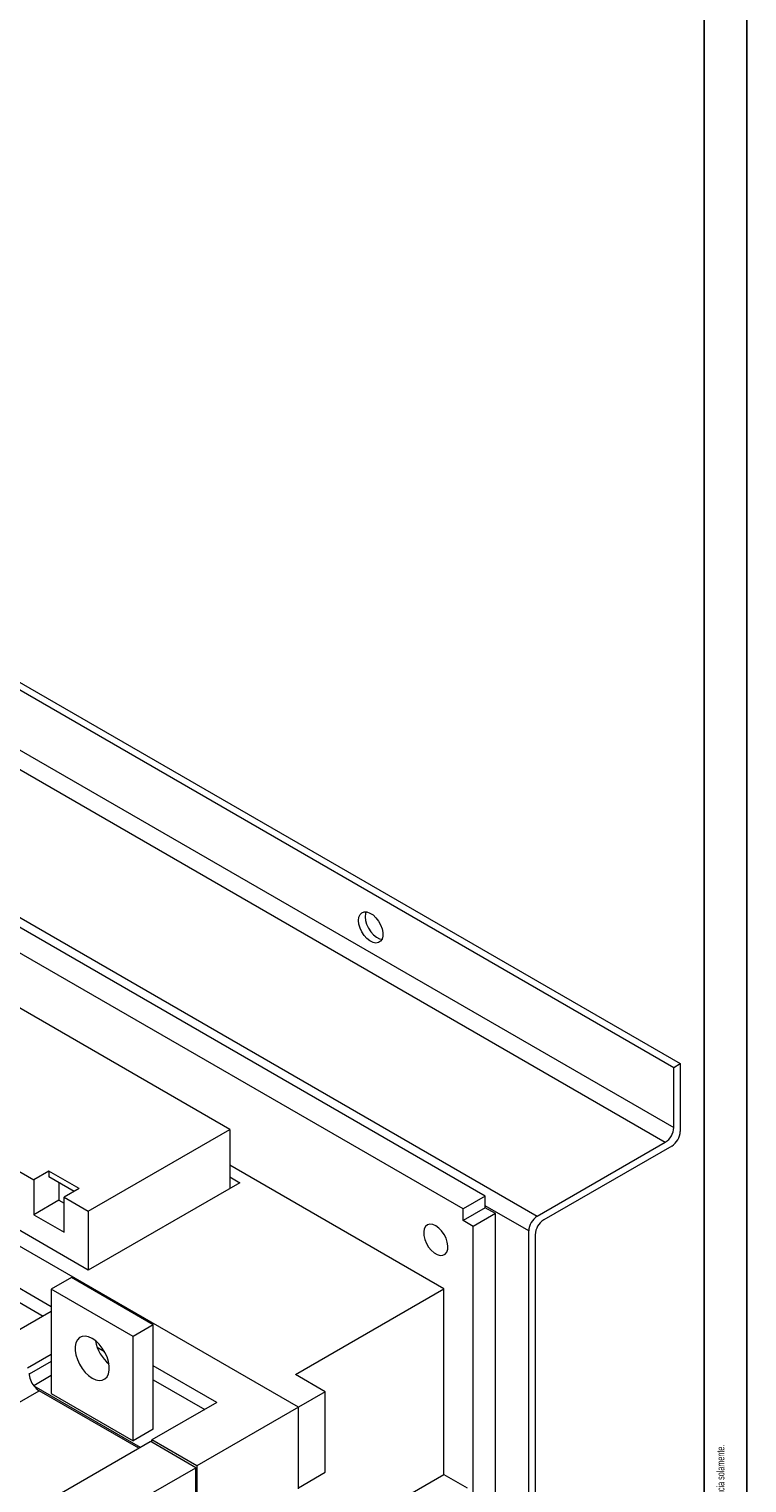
# Model space of a CAD drawing. Header units: millimetres. Extents: x 0 to 1189, y 0 to 841.
# Tile 6 of 7: x 1063 to 1189, y 139 to 393. Entities that reach past the tile are written whole.
import ezdxf

# ---------------------------------------------------------------- set-up
doc = ezdxf.new("R2010")
doc.units = ezdxf.units.MM
doc.layers.add('FORMATO', color=7, linetype='Continuous')
doc.styles.add('SLDTEXTSTYLE1', font='TXT', dxfattribs={"width": 0.605})
doc.styles.add('SLDTEXTSTYLE2', font='TXT', dxfattribs={"width": 0.569583})

# ---------------------------------------------------------------- blocks, each defined once
blk = doc.blocks.new('SW_NOTE_0')
at = {"color": 0, "linetype": 'Continuous', "lineweight": 0, "attachment_point": 1, "rotation": 90}
for s, insert, char_height, style in [('Sujeito a alteração sem aviso prévio. As informações contidas são valores de referência.                                                           Los valores demostrados pueden ser cambiados sin aviso previo. La información és de referencia solamente.', (-1.71, 0), 1.32292, 'SLDTEXTSTYLE2'), ('The values shown are subject to change without prior notice. The information is for reference only.', (0.06, 0), 1.3229, 'SLDTEXTSTYLE1')]:
    blk.add_mtext(s, dxfattribs=dict(at, insert=insert, char_height=char_height, style=style))

msp = doc.modelspace()

# ---------------------------------------------------------------- linework, layer by layer
at = {"color": 7, "linetype": 'Continuous', "lineweight": 15}
for p, q in [((914.574, 362.538), (1176.204, 211.502)), ((915.705, 363.191), (1177.335, 212.156)), ((914.574, 352.005), (1176.204, 200.969)), ((913.089, 349.433), (1174.719, 198.397)), ((890.674, 336.493), (1152.303, 185.457)), ((1143.217, 188.988), (1024.777, 257.362)), ((1139.328, 186.743), (1020.888, 255.117)), ((1098.493, 200.621), (1058.187, 223.888)), ((1110.513, 152.043), (988.184, 222.662)), ((1176.204, 211.502), (1177.335, 212.156)), ((1176.204, 200.969), (1176.204, 211.502)), ((1177.335, 212.156), (1177.335, 200.316)), ((1042.985, 204.09), (1064.198, 191.844)), ((1073.744, 176.025), (1029.903, 201.334)), ((1073.744, 186.333), (1098.493, 200.621)), ((1098.493, 200.621), (1098.493, 192.353)), ((1152.303, 185.457), (1174.719, 198.397)), ((1175.85, 197.744), (1153.435, 184.804)), ((1066.85, 193.375), (1064.198, 191.844)), ((1072.153, 190.313), (1066.85, 193.375)), ((1066.85, 193.375), (1066.85, 192.354)), ((1135.969, 172.759), (1098.493, 194.394)), ((1064.198, 191.844), (1064.198, 185.72)), ((1071.269, 189.803), (1066.85, 192.354)), ((1068.617, 191.334), (1068.617, 188.271)), ((1100.26, 191.333), (1073.744, 176.025)), ((1098.493, 192.353), (1100.26, 191.333)), ((1098.493, 192.353), (1098.493, 190.312)), ((1068.617, 188.271), (1064.198, 185.72)), ((1068.617, 188.271), (1069.501, 187.761)), ((1072.153, 190.313), (1069.501, 188.783)), ((1069.501, 188.783), (1073.744, 186.333)), ((1069.501, 182.659), (1069.501, 188.783)), ((1143.217, 188.988), (1139.328, 186.743)), ((1143.217, 186.947), (1143.217, 188.988)), ((1064.198, 185.72), (1069.501, 182.659)), ((1073.744, 186.333), (1073.744, 176.025)), ((1143.217, 186.947), (1139.328, 184.702)), ((1139.328, 184.702), (1139.328, 186.743)), ((1144.985, 185.926), (1141.096, 183.681)), ((1144.985, 185.926), (1143.217, 186.947)), ((1144.985, 63.445), (1144.985, 185.926)), ((1141.096, 183.681), (1139.328, 184.702)), ((1141.096, 61.2), (1141.096, 183.681)), ((1150.818, 59.751), (1150.818, 182.885)), ((1151.95, 182.232), (1151.95, 61.71)), ((1067.274, 169.616), (1056.844, 175.637)), ((1056.844, 173.188), (1065.842, 167.993)), ((1070.809, 174.742), (1067.274, 172.701)), ((1085.128, 166.476), (1070.809, 174.742)), ((1081.593, 164.435), (1067.274, 172.701)), ((1067.274, 172.701), (1067.274, 154.431)), ((1109.983, 157.758), (1135.969, 172.759)), ((1135.969, 140.302), (1135.969, 172.759)), ((1067.274, 168.82), (1056.579, 162.646)), ((1085.128, 166.476), (1081.593, 164.435)), ((1085.128, 148.205), (1085.128, 166.476)), ((1081.593, 146.164), (1081.593, 164.435)), ((1067.274, 161.268), (1063.12, 158.87)), ((1075.565, 162.38), (1076.581, 161.794)), ((1096.247, 152.89), (1085.128, 159.309)), ((1115.198, 154.747), (1109.983, 157.758)), ((1064.221, 155.785), (1082.83, 145.042)), ((1085.128, 156.859), (1094.126, 151.665)), ((1082.565, 144.889), (1065.152, 154.941)), ((1067.274, 154.431), (1081.593, 146.164)), ((1096.247, 152.89), (1084.863, 146.318)), ((1115.198, 154.747), (1110.513, 152.043)), ((1115.198, 140.662), (1115.198, 154.747)), ((1110.513, 152.043), (1092.73, 141.777)), ((1110.513, 137.754), (1110.513, 152.043)), ((1085.128, 148.205), (1081.593, 146.164)), ((1055.96, 129.53), (1084.598, 146.063)), ((1084.863, 145.91), (1084.598, 146.063)), ((1084.863, 145.91), (1084.863, 146.318)), ((1092.73, 141.777), (1084.863, 146.318)), ((1092.553, 141.47), (1084.863, 145.91)), ((1079.648, 134.021), (1092.553, 141.47)), ((1092.553, 127.793), (1092.553, 141.47)), ((1092.73, 141.777), (1092.73, 127.487)), ((1110.513, 137.958), (1115.198, 140.662)), ((1122.357, 132.444), (1135.969, 140.302)), ((1135.969, 140.302), (1140.035, 137.955))]:
    msp.add_line(p, q, dxfattribs=at)
at = {"color": 8, "linetype": 'Continuous', "lineweight": 15}
for p, q in [((1150.818, 182.885), (1143.217, 187.273)), ((1075.565, 162.38), (1075.414, 162.294)), ((1067.274, 160.044), (1063.393, 157.803)), ((1067.274, 157.594), (1064.196, 155.817)), ((1038.46, 139.531), (1065.152, 154.941))]:
    msp.add_line(p, q, dxfattribs=at)
at = {"color": 7, "linetype": 'Continuous', "lineweight": 15, "flags": 128}
for points in [[(1121.049, 237.218), (1121.116, 237.789), (1121.312, 238.247), (1121.624, 238.563), (1122.034, 238.718), (1122.515, 238.702), (1123.037, 238.515), (1123.568, 238.17), (1124.074, 237.689), (1124.523, 237.101), (1124.887, 236.443), (1125.143, 235.757), (1125.275, 235.086), (1125.275, 234.472), (1125.143, 233.953), (1124.887, 233.563), (1124.523, 233.326), (1124.074, 233.256), (1123.568, 233.358), (1123.037, 233.626), (1122.515, 234.042), (1122.034, 234.582), (1121.624, 235.21), (1121.312, 235.887), (1121.116, 236.571), (1121.049, 237.218)], [(1122.347, 238.727), (1122.247, 238.442), (1122.181, 237.871)], [(1122.181, 237.871), (1122.247, 237.224), (1122.443, 236.54), (1122.756, 235.863), (1123.165, 235.235), (1123.646, 234.696), (1124.169, 234.279), (1124.699, 234.011), (1125.125, 233.914)], [(1134.555, 183.782), (1134.027, 184.01), (1133.533, 184.069), (1133.103, 183.957), (1132.764, 183.679), (1132.538, 183.255), (1132.438, 182.709), (1132.471, 182.077), (1132.636, 181.398), (1132.921, 180.715), (1133.308, 180.071), (1133.774, 179.506), (1134.289, 179.056), (1134.821, 178.749), (1135.336, 178.604), (1135.802, 178.631), (1136.19, 178.828), (1136.474, 179.182), (1136.639, 179.671), (1136.672, 180.264), (1136.573, 180.925), (1136.346, 181.611), (1136.007, 182.28), (1135.577, 182.89), (1135.083, 183.401), (1134.555, 183.782)], [(1074.433, 164.077), (1073.808, 164.361), (1073.211, 164.482), (1072.667, 164.434), (1072.2, 164.218), (1071.831, 163.844), (1071.575, 163.329), (1071.445, 162.694), (1071.445, 161.969), (1071.575, 161.184), (1071.831, 160.374), (1072.2, 159.574), (1072.667, 158.819), (1073.211, 158.142), (1073.808, 157.573), (1074.433, 157.136), (1075.058, 156.851), (1075.656, 156.73), (1076.2, 156.779), (1076.667, 156.995), (1077.036, 157.369), (1077.291, 157.884), (1077.422, 158.518), (1077.422, 159.244), (1077.291, 160.029), (1077.036, 160.839), (1076.667, 161.639), (1076.2, 162.394), (1075.656, 163.071), (1075.058, 163.64), (1074.433, 164.077)], [(1075.311, 162.562), (1075.358, 162.523), (1075.565, 162.38)]]:
    msp.add_lwpolyline(points, dxfattribs=at)
at = {"color": 7, "linetype": 'Continuous', "lineweight": 15}
for centre, radius, start, end in [((1172.98, 201.116), 3.227, 302.60545, 357.39452), ((1174.111, 200.462), 3.227, 302.60545, 357.39452), ((1154.042, 182.738), 3.227, 122.60539, 177.39455), ((1155.174, 182.085), 3.227, 122.60572, 177.3944), ((1081.714, 164.81), 6.789, 189.66459, 230.33005), ((1067.198, 158.174), 3.817, 182.57384, 218.75377), ((1066.863, 157.764), 3.301, 216.84809, 238.7921)]:
    msp.add_arc(centre, radius, start, end, dxfattribs=at)
at = {"layer": 'FORMATO'}
for p, q in [((1189, 0), (1189, 841)), ((1181.524, 5), (1181.524, 831))]:
    msp.add_line(p, q, dxfattribs=at)

# ---------------------------------------------------------------- block references
at = {"color": 7, "linetype": 'Continuous', "lineweight": 0}
msp.add_blockref('SW_NOTE_0', (1185.448, 14.305), dxfattribs=at)

doc.saveas('drawing.dxf')
